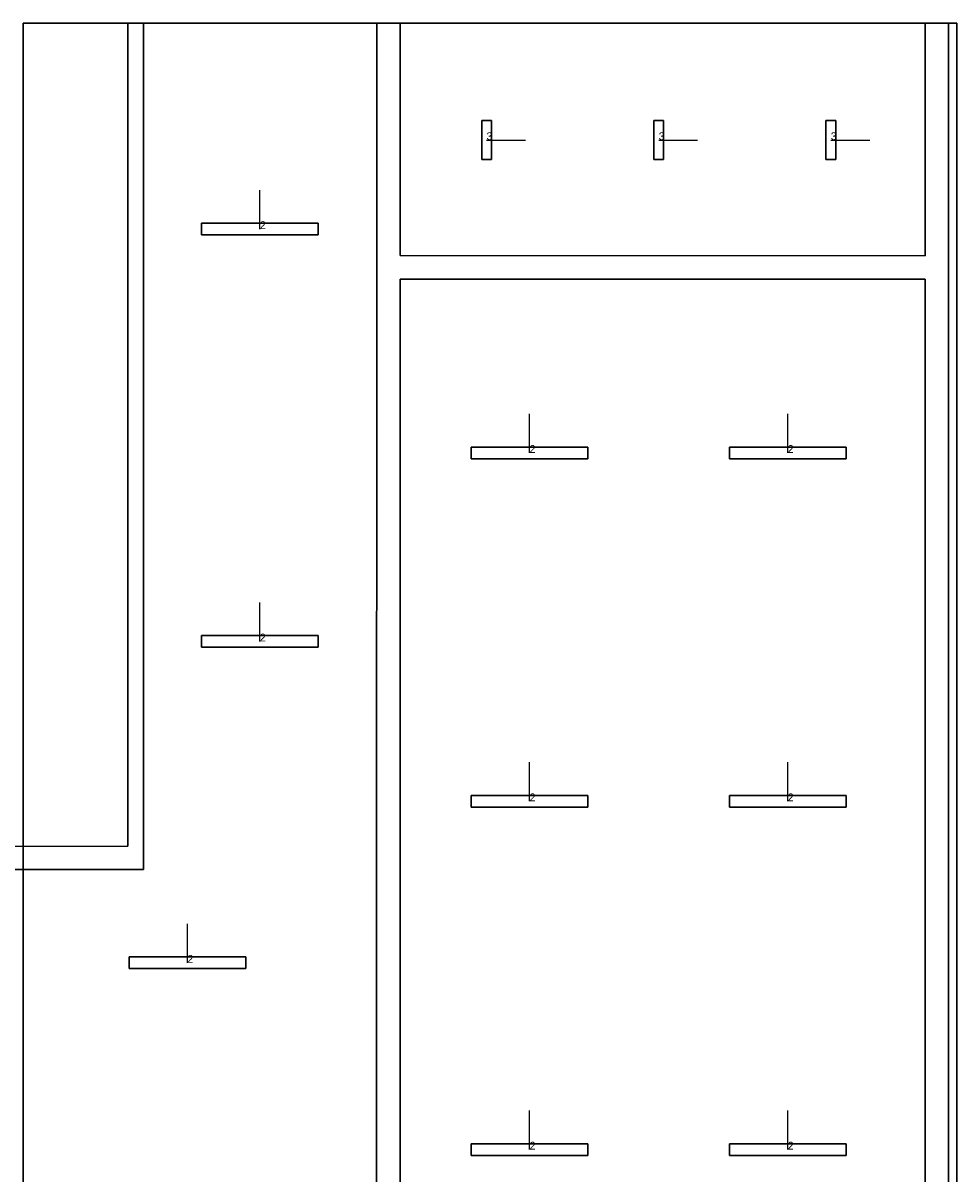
# Model space of a CAD drawing. Extents: x 85379 to 148397, y -489254 to -458533.
# Tile 5 of 5: x 114929 to 126929, y -473710 to -458933. Entities that reach past the tile are written whole.
import ezdxf

# ---------------------------------------------------------------- set-up
doc = ezdxf.new("R2010")
doc.units = 0
doc.header["$MEASUREMENT"] = 0
for name, color, linetype in [('DLXFURN', 5, 'Continuous'), ('DLXLUM', 2, 'Continuous'), ('DLXLUMEX', 2, 'Continuous')]:
    doc.layers.add(name, color=color, linetype=linetype)

# ---------------------------------------------------------------- blocks, each defined once
blk = doc.blocks.new('*U5')
at = {"color": 1}
blk.add_line((0, 0), (0, 500), dxfattribs=at)
for p, q in [((750, 75), (-750, 75)), ((-750, 75), (-750, -75)), ((-750, 75), (-750, -75)), ((-750, -75), (-750, 75)), ((-750, 75), (-750, 75)), ((750, 75), (-750, 75)), ((-750, 75), (-750, 75)), ((-750, 75), (750, 75)), ((-750, -75), (-750, 75)), ((-750, 75), (750, 75)), ((750, -75), (750, 75)), ((750, 75), (750, 75)), ((750, -75), (750, 75)), ((750, 75), (750, 75)), ((750, 75), (750, -75)), ((750, 75), (750, -75)), ((-750, -75), (750, -75)), ((-750, -75), (750, -75)), ((750, -75), (-750, -75)), ((-750, -75), (-750, -75)), ((-750, -75), (-750, -75)), ((750, -75), (-750, -75)), ((750, -75), (750, -75)), ((750, -75), (750, -75))]:
    blk.add_line(p, q)
at = {"layer": 'DLXLUMEX', "color": 7}
blk.add_text('2', height=100, dxfattribs=at).set_placement((0, 0))
blk = doc.blocks.new('*U17')
at = {"color": 1}
blk.add_line((0, 0), (0, 500), dxfattribs=at)
for p, q in [((750, 75), (-750, 75)), ((-750, 75), (-750, -75)), ((-750, 75), (-750, -75)), ((-750, -75), (-750, 75)), ((-750, 75), (-750, 75)), ((750, 75), (-750, 75)), ((-750, 75), (-750, 75)), ((-750, 75), (750, 75)), ((-750, -75), (-750, 75)), ((-750, 75), (750, 75)), ((750, -75), (750, 75)), ((750, 75), (750, 75)), ((750, -75), (750, 75)), ((750, 75), (750, 75)), ((750, 75), (750, -75)), ((750, 75), (750, -75)), ((-750, -75), (750, -75)), ((-750, -75), (750, -75)), ((750, -75), (-750, -75)), ((-750, -75), (-750, -75)), ((-750, -75), (-750, -75)), ((750, -75), (-750, -75)), ((750, -75), (750, -75)), ((750, -75), (750, -75))]:
    blk.add_line(p, q)
at = {"layer": 'DLXLUMEX', "color": 7}
blk.add_text('2', height=100, dxfattribs=at).set_placement((0, 0))
blk = doc.blocks.new('*U18')
at = {"color": 1}
blk.add_line((0, 0), (0, 500), dxfattribs=at)
for p, q in [((750, 75), (-750, 75)), ((-750, 75), (-750, -75)), ((-750, 75), (-750, -75)), ((-750, -75), (-750, 75)), ((-750, 75), (-750, 75)), ((750, 75), (-750, 75)), ((-750, 75), (-750, 75)), ((-750, 75), (750, 75)), ((-750, -75), (-750, 75)), ((-750, 75), (750, 75)), ((750, -75), (750, 75)), ((750, 75), (750, 75)), ((750, -75), (750, 75)), ((750, 75), (750, 75)), ((750, 75), (750, -75)), ((750, 75), (750, -75)), ((-750, -75), (750, -75)), ((-750, -75), (750, -75)), ((750, -75), (-750, -75)), ((-750, -75), (-750, -75)), ((-750, -75), (-750, -75)), ((750, -75), (-750, -75)), ((750, -75), (750, -75)), ((750, -75), (750, -75))]:
    blk.add_line(p, q)
at = {"layer": 'DLXLUMEX', "color": 7}
blk.add_text('2', height=100, dxfattribs=at).set_placement((0, 0))
blk = doc.blocks.new('*U19')
for p, q in [((62.5, 250), (-62.5, 250)), ((-62.5, 250), (-62.5, -250)), ((-62.5, 250), (-62.5, -250)), ((-62.5, -250), (-62.5, 250)), ((-62.5, 250), (-62.5, 250)), ((62.5, 250), (-62.5, 250)), ((-62.5, 250), (-62.5, 250)), ((-62.5, 250), (62.5, 250)), ((-62.5, -250), (-62.5, 250)), ((-62.5, 250), (62.5, 250)), ((62.5, -250), (62.5, 250)), ((62.5, 250), (62.5, 250)), ((62.5, -250), (62.5, 250)), ((62.5, 250), (62.5, 250)), ((62.5, 250), (62.5, -250)), ((62.5, 250), (62.5, -250)), ((-62.5, -250), (62.5, -250)), ((-62.5, -250), (-62.5, -250)), ((-62.5, -250), (62.5, -250)), ((62.5, -250), (-62.5, -250)), ((-62.5, -250), (-62.5, -250)), ((62.5, -250), (-62.5, -250)), ((62.5, -250), (62.5, -250)), ((62.5, -250), (62.5, -250))]:
    blk.add_line(p, q)
at = {"color": 1}
blk.add_line((0, 0), (500, 0), dxfattribs=at)
at = {"layer": 'DLXLUMEX', "color": 7}
blk.add_text('3', height=100, dxfattribs=at).set_placement((0, 0))
blk = doc.blocks.new('*U20')
for p, q in [((62.5, 250), (-62.5, 250)), ((-62.5, 250), (-62.5, -250)), ((-62.5, 250), (-62.5, -250)), ((-62.5, -250), (-62.5, 250)), ((-62.5, 250), (-62.5, 250)), ((62.5, 250), (-62.5, 250)), ((-62.5, 250), (-62.5, 250)), ((-62.5, 250), (62.5, 250)), ((-62.5, -250), (-62.5, 250)), ((-62.5, 250), (62.5, 250)), ((62.5, -250), (62.5, 250)), ((62.5, 250), (62.5, 250)), ((62.5, -250), (62.5, 250)), ((62.5, 250), (62.5, 250)), ((62.5, 250), (62.5, -250)), ((62.5, 250), (62.5, -250)), ((-62.5, -250), (62.5, -250)), ((-62.5, -250), (-62.5, -250)), ((-62.5, -250), (62.5, -250)), ((62.5, -250), (-62.5, -250)), ((-62.5, -250), (-62.5, -250)), ((62.5, -250), (-62.5, -250)), ((62.5, -250), (62.5, -250)), ((62.5, -250), (62.5, -250))]:
    blk.add_line(p, q)
at = {"color": 1}
blk.add_line((0, 0), (500, 0), dxfattribs=at)
at = {"layer": 'DLXLUMEX', "color": 7}
blk.add_text('3', height=100, dxfattribs=at).set_placement((0, 0))
blk = doc.blocks.new('*U21')
for p, q in [((62.5, 250), (-62.5, 250)), ((-62.5, 250), (-62.5, -250)), ((-62.5, 250), (-62.5, -250)), ((-62.5, -250), (-62.5, 250)), ((-62.5, 250), (-62.5, 250)), ((62.5, 250), (-62.5, 250)), ((-62.5, 250), (-62.5, 250)), ((-62.5, 250), (62.5, 250)), ((-62.5, -250), (-62.5, 250)), ((-62.5, 250), (62.5, 250)), ((62.5, -250), (62.5, 250)), ((62.5, 250), (62.5, 250)), ((62.5, -250), (62.5, 250)), ((62.5, 250), (62.5, 250)), ((62.5, 250), (62.5, -250)), ((62.5, 250), (62.5, -250)), ((-62.5, -250), (62.5, -250)), ((-62.5, -250), (-62.5, -250)), ((-62.5, -250), (62.5, -250)), ((62.5, -250), (-62.5, -250)), ((-62.5, -250), (-62.5, -250)), ((62.5, -250), (-62.5, -250)), ((62.5, -250), (62.5, -250)), ((62.5, -250), (62.5, -250))]:
    blk.add_line(p, q)
at = {"color": 1}
blk.add_line((0, 0), (500, 0), dxfattribs=at)
at = {"layer": 'DLXLUMEX', "color": 7}
blk.add_text('3', height=100, dxfattribs=at).set_placement((0, 0))
blk = doc.blocks.new('*U34')
at = {"color": 1}
blk.add_line((0, 0), (0, 500), dxfattribs=at)
for p, q in [((750, 75), (-750, 75)), ((-750, 75), (-750, -75)), ((-750, 75), (-750, -75)), ((-750, -75), (-750, 75)), ((-750, 75), (-750, 75)), ((750, 75), (-750, 75)), ((-750, 75), (-750, 75)), ((-750, 75), (750, 75)), ((-750, -75), (-750, 75)), ((-750, 75), (750, 75)), ((750, -75), (750, 75)), ((750, 75), (750, 75)), ((750, -75), (750, 75)), ((750, 75), (750, 75)), ((750, 75), (750, -75)), ((750, 75), (750, -75)), ((-750, -75), (750, -75)), ((-750, -75), (750, -75)), ((750, -75), (-750, -75)), ((-750, -75), (-750, -75)), ((-750, -75), (-750, -75)), ((750, -75), (-750, -75)), ((750, -75), (750, -75)), ((750, -75), (750, -75))]:
    blk.add_line(p, q)
at = {"layer": 'DLXLUMEX', "color": 7}
blk.add_text('2', height=100, dxfattribs=at).set_placement((0, 0))
blk = doc.blocks.new('*U35')
at = {"color": 1}
blk.add_line((0, 0), (0, 500), dxfattribs=at)
for p, q in [((750, 75), (-750, 75)), ((-750, 75), (-750, -75)), ((-750, 75), (-750, -75)), ((-750, -75), (-750, 75)), ((-750, 75), (-750, 75)), ((750, 75), (-750, 75)), ((-750, 75), (-750, 75)), ((-750, 75), (750, 75)), ((-750, -75), (-750, 75)), ((-750, 75), (750, 75)), ((750, -75), (750, 75)), ((750, 75), (750, 75)), ((750, -75), (750, 75)), ((750, 75), (750, 75)), ((750, 75), (750, -75)), ((750, 75), (750, -75)), ((-750, -75), (750, -75)), ((-750, -75), (750, -75)), ((750, -75), (-750, -75)), ((-750, -75), (-750, -75)), ((-750, -75), (-750, -75)), ((750, -75), (-750, -75)), ((750, -75), (750, -75)), ((750, -75), (750, -75))]:
    blk.add_line(p, q)
at = {"layer": 'DLXLUMEX', "color": 7}
blk.add_text('2', height=100, dxfattribs=at).set_placement((0, 0))
blk = doc.blocks.new('*U36')
at = {"color": 1}
blk.add_line((0, 0), (0, 500), dxfattribs=at)
for p, q in [((750, 75), (-750, 75)), ((-750, 75), (-750, -75)), ((-750, 75), (-750, -75)), ((-750, -75), (-750, 75)), ((-750, 75), (-750, 75)), ((750, 75), (-750, 75)), ((-750, 75), (-750, 75)), ((-750, 75), (750, 75)), ((-750, -75), (-750, 75)), ((-750, 75), (750, 75)), ((750, -75), (750, 75)), ((750, 75), (750, 75)), ((750, -75), (750, 75)), ((750, 75), (750, 75)), ((750, 75), (750, -75)), ((750, 75), (750, -75)), ((-750, -75), (750, -75)), ((-750, -75), (750, -75)), ((750, -75), (-750, -75)), ((-750, -75), (-750, -75)), ((-750, -75), (-750, -75)), ((750, -75), (-750, -75)), ((750, -75), (750, -75)), ((750, -75), (750, -75))]:
    blk.add_line(p, q)
at = {"layer": 'DLXLUMEX', "color": 7}
blk.add_text('2', height=100, dxfattribs=at).set_placement((0, 0))
blk = doc.blocks.new('*U40')
at = {"color": 1}
blk.add_line((0, 0), (0, 500), dxfattribs=at)
for p, q in [((750, 75), (-750, 75)), ((-750, 75), (-750, -75)), ((-750, 75), (-750, -75)), ((-750, -75), (-750, 75)), ((-750, 75), (-750, 75)), ((750, 75), (-750, 75)), ((-750, 75), (-750, 75)), ((-750, 75), (750, 75)), ((-750, -75), (-750, 75)), ((-750, 75), (750, 75)), ((750, -75), (750, 75)), ((750, 75), (750, 75)), ((750, -75), (750, 75)), ((750, 75), (750, 75)), ((750, 75), (750, -75)), ((750, 75), (750, -75)), ((-750, -75), (750, -75)), ((-750, -75), (750, -75)), ((750, -75), (-750, -75)), ((-750, -75), (-750, -75)), ((-750, -75), (-750, -75)), ((750, -75), (-750, -75)), ((750, -75), (750, -75)), ((750, -75), (750, -75))]:
    blk.add_line(p, q)
at = {"layer": 'DLXLUMEX', "color": 7}
blk.add_text('2', height=100, dxfattribs=at).set_placement((0, 0))
blk = doc.blocks.new('*U41')
at = {"color": 1}
blk.add_line((0, 0), (0, 500), dxfattribs=at)
for p, q in [((750, 75), (-750, 75)), ((-750, 75), (-750, -75)), ((-750, 75), (-750, -75)), ((-750, -75), (-750, 75)), ((-750, 75), (-750, 75)), ((750, 75), (-750, 75)), ((-750, 75), (-750, 75)), ((-750, 75), (750, 75)), ((-750, -75), (-750, 75)), ((-750, 75), (750, 75)), ((750, -75), (750, 75)), ((750, 75), (750, 75)), ((750, -75), (750, 75)), ((750, 75), (750, 75)), ((750, 75), (750, -75)), ((750, 75), (750, -75)), ((-750, -75), (750, -75)), ((-750, -75), (750, -75)), ((750, -75), (-750, -75)), ((-750, -75), (-750, -75)), ((-750, -75), (-750, -75)), ((750, -75), (-750, -75)), ((750, -75), (750, -75)), ((750, -75), (750, -75))]:
    blk.add_line(p, q)
at = {"layer": 'DLXLUMEX', "color": 7}
blk.add_text('2', height=100, dxfattribs=at).set_placement((0, 0))
blk = doc.blocks.new('*U42')
at = {"color": 1}
blk.add_line((0, 0), (0, 500), dxfattribs=at)
for p, q in [((750, 75), (-750, 75)), ((-750, 75), (-750, -75)), ((-750, 75), (-750, -75)), ((-750, -75), (-750, 75)), ((-750, 75), (-750, 75)), ((750, 75), (-750, 75)), ((-750, 75), (-750, 75)), ((-750, 75), (750, 75)), ((-750, -75), (-750, 75)), ((-750, 75), (750, 75)), ((750, -75), (750, 75)), ((750, 75), (750, 75)), ((750, -75), (750, 75)), ((750, 75), (750, 75)), ((750, 75), (750, -75)), ((750, 75), (750, -75)), ((-750, -75), (750, -75)), ((-750, -75), (750, -75)), ((750, -75), (-750, -75)), ((-750, -75), (-750, -75)), ((-750, -75), (-750, -75)), ((750, -75), (-750, -75)), ((750, -75), (750, -75)), ((750, -75), (750, -75))]:
    blk.add_line(p, q)
at = {"layer": 'DLXLUMEX', "color": 7}
blk.add_text('2', height=100, dxfattribs=at).set_placement((0, 0))
blk = doc.blocks.new('*U63')
for p, q in [((5998, 15139), (-6000, 15139)), ((-6000, 15139), (-6000, -15108)), ((-6000, 15139), (5998, 15139)), ((-6000, -15108), (-6000, 15139)), ((6000, 4521), (5998, 15139)), ((5998, 15139), (6000, 4521)), ((6000, -15182), (6000, 4521)), ((6000, 4521), (6000, -15182)), ((6000, -15182), (6000, 4521)), ((6000, 4521), (6000, 4521)), ((6000, 4521), (6000, -15182))]:
    blk.add_line(p, q)
blk = doc.blocks.new('*U65')
for p, q in [((4337, 10781), (4337, 202)), ((4537, 10781), (4337, 10781)), ((4337, 10781), (4337, 10781)), ((4337, 10781), (4337, 202)), ((4337, 202), (4337, 10781)), ((4537, -98), (4537, 10781)), ((4537, 10781), (4537, 10781)), ((4537, 10781), (4537, -98)), ((4537, -98), (4537, 10781)), ((4337, 202), (-2718, 200)), ((-2718, 200), (4337, 202)), ((4337, 202), (-2718, 200)), ((-2718, 200), (-2718, -98)), ((-2718, -98), (-2718, 200)), ((-2718, 200), (-2718, 200)), ((-2718, 200), (-2718, 200)), ((-2718, 200), (-2718, -98)), ((4337, 202), (4337, 202)), ((4337, 202), (4337, 202)), ((-2718, -98), (-2718, -98)), ((-2718, -98), (4537, -98)), ((4537, -98), (-2718, -98)), ((-2718, -98), (-2718, -98)), ((-2718, -98), (4537, -98)), ((4537, -98), (4537, -98)), ((4537, -98), (4537, -98))]:
    blk.add_line(p, q)
blk = doc.blocks.new('*U67')
for p, q in [((-367, 13727), (-372, -16443)), ((-367, 13727), (-372, -16443)), ((-372, -16443), (-367, 13727)), ((-67, 13727), (-367, 13727)), ((-367, 13727), (-367, 13727)), ((-67, 10738), (-67, 13727)), ((-67, 13727), (-67, 13727)), ((-67, 13727), (-67, 10738)), ((-67, 10738), (-67, 13727)), ((6678, 13727), (6678, 10737)), ((6978, 13727), (6678, 13727)), ((6678, 13727), (6678, 13727)), ((6678, 13727), (6678, 10737)), ((6678, 10737), (6678, 13727)), ((6978, -16444), (6978, 13727)), ((6978, 13727), (6978, 13727)), ((6978, 13727), (6978, -16444)), ((6978, -16444), (6978, 13727)), ((6678, 10737), (-67, 10738)), ((-67, 10738), (-67, 10738)), ((-67, 10738), (6678, 10737)), ((6678, 10737), (-67, 10738)), ((-67, 10738), (-67, 10738)), ((6678, 10737), (6678, 10737)), ((6678, 10737), (6678, 10737)), ((-67, -16444), (-67, 10437)), ((-67, 10437), (-67, 10437)), ((-67, 10437), (-67, -16444)), ((-67, 10437), (6678, 10437)), ((6678, 10437), (-67, 10437)), ((-67, 10437), (-67, 10437)), ((-67, 10437), (6678, 10437)), ((-67, -16444), (-67, 10437)), ((6678, 10437), (6678, 10437)), ((6678, 10437), (6679, -16449)), ((6679, -16449), (6678, 10437)), ((6678, 10437), (6678, 10437)), ((6678, 10437), (6679, -16449))]:
    blk.add_line(p, q)

msp = doc.modelspace()

# ---------------------------------------------------------------- block references
at = {"layer": 'DLXFURN'}
for name, p in [('*U65', (111938, -469714, -60)), ('*U63', (120929, -474072, -60)), ('*U67', (119842, -472660, -60))]:
    msp.add_blockref(name, p, dxfattribs=at)
at = {"layer": 'DLXLUM'}
for name, p in [('*U19', (120885, -460437, -60)), ('*U20', (123097, -460437, -60)), ('*U21', (125308, -460437, -60)), ('*U18', (117973, -461580, -60)), ('*U36', (121438, -464457, -60)), ('*U42', (124755, -464457, -60)), ('*U17', (117973, -466879, -60)), ('*U35', (121438, -468933, -60)), ('*U41', (124755, -468933, -60)), ('*U5', (117042, -471009, -60)), ('*U34', (121438, -473409, -60)), ('*U40', (124755, -473409, -60))]:
    msp.add_blockref(name, p, dxfattribs=at)

doc.saveas('drawing.dxf')
